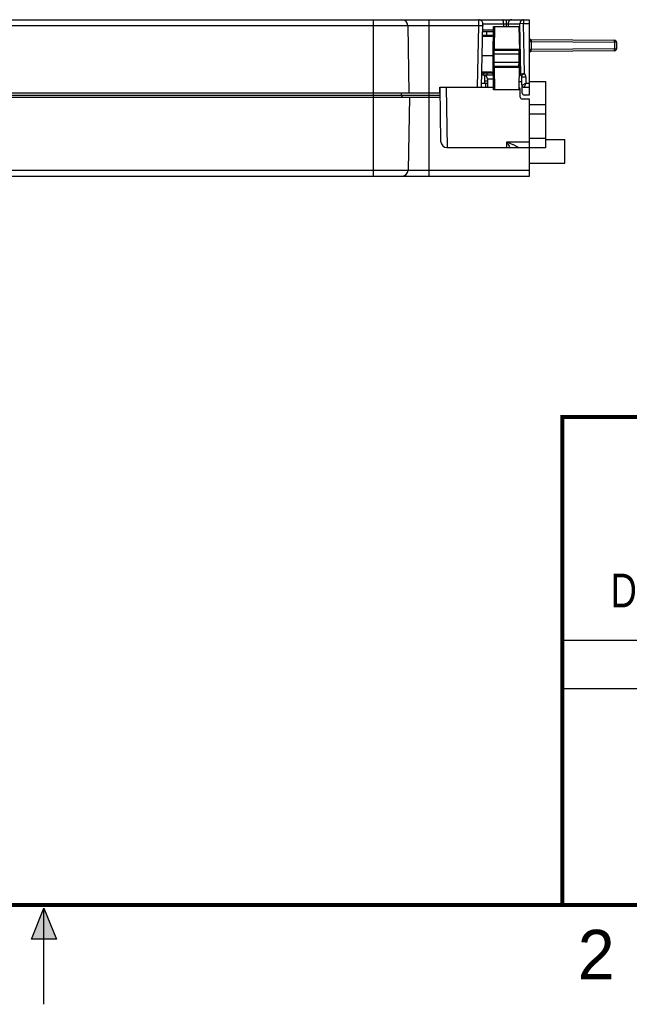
# Model space of a CAD drawing. Header units: inches. Extents: x 0 to 22, y 0 to 17.
# Tile 7 of 32: x 10.9 to 13.9, y 0 to 5. Entities that reach past the tile are written whole.
import ezdxf

# ---------------------------------------------------------------- set-up
doc = ezdxf.new("R2010")
doc.units = ezdxf.units.IN
doc.header["$LTSCALE"] = 1.21
doc.header["$MEASUREMENT"] = 0
doc.layers.get('0').update_dxf_attribs({"linetype": 'CONTINUOUS'})
doc.styles.get("Standard").update_dxf_attribs({"font": 'txt', "width": 0.8})
doc.styles.add('TEXTSTYLE_2', font='txt')

msp = doc.modelspace()

# ---------------------------------------------------------------- hatches: boundary and pattern name
at = {"linetype": 'CONTINUOUS'}
msp.add_hatch(color=2, dxfattribs=at).paths.add_polyline_path([(10.9375, 0.3287), (11, 0.485), (11.0625, 0.3287)])

# ---------------------------------------------------------------- linework, layer by layer
at = {"color": 7, "linetype": 'CONTINUOUS'}
for p, q in [((9.0323, 4.9604), (13.4428, 4.9604)), ((12.6578, 4.9604), (12.6578, 4.5904)), ((12.9378, 4.9604), (12.9378, 4.5904)), ((13.1889, 4.9309), (13.1891, 4.9604)), ((13.3271, 4.9604), (13.3271, 4.94)), ((13.4149, 4.9604), (13.4149, 4.9404)), ((13.4428, 4.9604), (13.4428, 4.5804)), ((9.6206, 4.9309), (13.1889, 4.9309)), ((12.8317, 4.9309), (12.8376, 4.5904)), ((13.1835, 4.6204), (13.1889, 4.9309)), ((13.2035, 4.6203), (13.2091, 4.94)), ((13.2091, 4.94), (13.3271, 4.94)), ((13.2608, 4.7804), (13.2633, 4.9254)), ((13.2633, 4.9254), (13.3933, 4.9254)), ((13.2691, 4.9254), (13.2671, 4.8125)), ((13.3132, 4.94), (13.3132, 4.9254)), ((13.3271, 4.94), (13.3273, 4.9254)), ((13.3271, 4.94), (13.3365, 4.94)), ((13.3365, 4.94), (13.3962, 4.94)), ((13.3365, 4.94), (13.3367, 4.9254)), ((13.3954, 4.8027), (13.3933, 4.9254)), ((13.4149, 4.9404), (13.3962, 4.94)), ((13.401, 4.6853), (13.3962, 4.94)), ((13.4149, 4.9404), (13.4428, 4.9404)), ((13.4196, 4.6892), (13.4149, 4.9404)), ((13.2526, 4.8755), (13.2079, 4.8755)), ((13.257, 4.8804), (13.208, 4.8804)), ((13.2628, 4.8984), (13.2083, 4.8984)), ((13.263, 4.9082), (13.2085, 4.9082)), ((13.2283, 4.8984), (13.2283, 4.8804)), ((13.2628, 4.8965), (13.2628, 4.8963)), ((13.2614, 4.8125), (13.2671, 4.8125)), ((13.2671, 4.8125), (13.3939, 4.8125)), ((13.4527, 4.8603), (13.4526, 4.8503)), ((13.4526, 4.8503), (13.873, 4.8466)), ((13.4526, 4.8503), (13.4526, 4.8105)), ((13.873, 4.8142), (13.4526, 4.8105)), ((13.4527, 4.8603), (13.8729, 4.8566)), ((13.873, 4.8466), (13.8729, 4.8566)), ((13.8729, 4.8042), (13.873, 4.8142)), ((13.8828, 4.8466), (13.873, 4.8466)), ((13.873, 4.8466), (13.873, 4.8142)), ((13.873, 4.8142), (13.8828, 4.8142)), ((13.8828, 4.8466), (13.8828, 4.8142)), ((13.2063, 4.7804), (13.2608, 4.7804)), ((13.2638, 4.6074), (13.2608, 4.7804)), ((13.2658, 4.7804), (13.2608, 4.7804)), ((13.2609, 4.7875), (13.2659, 4.7874)), ((13.2658, 4.7804), (13.2659, 4.7874)), ((13.2664, 4.7454), (13.2658, 4.7804)), ((13.2659, 4.7874), (13.2664, 4.8074)), ((13.3906, 4.7874), (13.2659, 4.7874)), ((13.2664, 4.8074), (13.3889, 4.8074)), ((13.3907, 4.7804), (13.3901, 4.7454)), ((13.3956, 4.7875), (13.3906, 4.7874)), ((13.3906, 4.7874), (13.3907, 4.7804)), ((13.3907, 4.7804), (13.3957, 4.7804)), ((13.3951, 4.7453), (13.3957, 4.7804)), ((13.3954, 4.8001), (13.3954, 4.8027)), ((13.3955, 4.7945), (13.3954, 4.8001)), ((13.3955, 4.7916), (13.3955, 4.7945)), ((13.3955, 4.7887), (13.3955, 4.7916)), ((13.3957, 4.7804), (13.3955, 4.7887)), ((13.4527, 4.8005), (13.4526, 4.8105)), ((13.8729, 4.8042), (13.4527, 4.8005)), ((13.2614, 4.7453), (13.2664, 4.7454)), ((13.2676, 4.7203), (13.2618, 4.7203)), ((13.3901, 4.7454), (13.2664, 4.7454)), ((13.2668, 4.7254), (13.2664, 4.7454)), ((13.3885, 4.7254), (13.2668, 4.7254)), ((13.3934, 4.7203), (13.2676, 4.7203)), ((13.2696, 4.6074), (13.2676, 4.7203)), ((13.3951, 4.7453), (13.3901, 4.7454)), ((13.3928, 4.6074), (13.3949, 4.7296)), ((13.3949, 4.7314), (13.395, 4.7397)), ((13.3949, 4.7296), (13.3949, 4.7314)), ((13.395, 4.7426), (13.3951, 4.7453)), ((13.395, 4.7397), (13.395, 4.7426)), ((13.2168, 4.6804), (13.2045, 4.6804)), ((13.2568, 4.6904), (13.2047, 4.6904)), ((13.2116, 4.6902), (13.2047, 4.6902)), ((13.2524, 4.6953), (13.2048, 4.6953)), ((13.2116, 4.689), (13.2116, 4.6904)), ((13.2316, 4.6902), (13.2116, 4.6902)), ((13.2173, 4.6801), (13.2173, 4.6404)), ((13.2623, 4.6804), (13.2216, 4.6804)), ((13.2316, 4.6902), (13.2316, 4.6904)), ((13.2583, 4.6902), (13.2316, 4.6902)), ((13.2316, 4.6804), (13.2316, 4.6902)), ((13.2626, 4.6743), (13.2626, 4.6745)), ((13.3962, 4.6804), (13.394, 4.6804)), ((13.4196, 4.6892), (13.401, 4.6853)), ((13.4262, 4.6709), (13.4062, 4.6706)), ((13.4076, 4.5902), (13.4062, 4.6706)), ((13.4262, 4.6709), (13.4268, 4.6404)), ((12.9928, 4.5904), (12.9933, 4.6204)), ((12.9933, 4.6204), (13.2636, 4.6204)), ((12.9989, 4.3459), (12.9941, 4.6204)), ((13.0241, 4.6204), (13.0294, 4.3164)), ((13.2038, 4.6404), (13.2335, 4.6404)), ((13.2333, 4.65), (13.2173, 4.65)), ((13.2233, 4.6404), (13.2233, 4.6204)), ((13.2629, 4.6607), (13.2331, 4.6607)), ((13.2331, 4.6607), (13.2338, 4.6204)), ((13.3935, 4.6492), (13.4066, 4.6492)), ((13.4069, 4.6302), (13.4268, 4.6404)), ((13.4268, 4.6404), (13.4169, 4.6204)), ((13.4169, 4.6204), (13.4428, 4.6204)), ((13.4268, 4.6404), (13.4428, 4.6404)), ((13.4428, 4.6492), (13.5244, 4.6492)), ((13.5244, 4.6492), (13.5244, 4.3146)), ((9.6589, 4.5803), (12.9948, 4.5803)), ((9.6607, 4.5704), (12.995, 4.5704)), ((12.9928, 4.5904), (9.6622, 4.5904)), ((12.6598, 4.1724), (12.6598, 4.5904)), ((12.7992, 4.5904), (12.7992, 4.5803)), ((12.8396, 4.5704), (12.8332, 4.2019)), ((12.9398, 4.1724), (12.9398, 4.5904)), ((13.3928, 4.6074), (13.2638, 4.6074)), ((13.3983, 4.5703), (13.398, 4.6105)), ((13.4428, 4.5804), (13.4176, 4.5804)), ((13.4448, 4.5604), (13.4083, 4.5604)), ((13.4448, 4.1724), (13.4448, 4.5604)), ((13.5244, 4.5311), (13.4448, 4.5311)), ((13.5244, 4.4839), (13.4448, 4.4839)), ((13.0289, 4.3164), (13.4448, 4.3164)), ((13.3302, 4.3164), (13.3307, 4.3459)), ((13.3307, 4.3459), (13.4448, 4.3459)), ((13.3893, 4.3165), (13.36, 4.331)), ((13.3895, 4.3165), (13.3893, 4.3165)), ((13.3896, 4.3164), (13.3895, 4.3165)), ((13.5244, 4.3618), (13.4448, 4.3618)), ((13.5244, 4.3565), (13.6222, 4.3565)), ((13.6222, 4.2383), (13.6222, 4.3565)), ((13.5244, 4.3146), (13.4448, 4.3146)), ((13.4448, 4.2383), (13.6222, 4.2383)), ((8.9543, 4.2019), (13.4448, 4.2019)), ((8.9743, 4.1724), (13.4448, 4.1724))]:
    msp.add_line(p, q, dxfattribs=at)
at = {"color": 2, "linetype": 'CONTINUOUS'}
for p, q in [((13.61, 1.835), (16.375, 1.835)), ((16.375, 1.5888), (13.61, 1.5888)), ((10.9375, 0.3287), (11, 0.485)), ((11, 0.485), (11.0625, 0.3287)), ((11, 0), (11, 0.485)), ((11.0625, 0.3287), (10.9375, 0.3287))]:
    msp.add_line(p, q, dxfattribs=at)
at = {"color": 7, "linetype": 'CONTINUOUS'}
for points in [[(13.2628, 4.8982), (13.2628, 4.8963), (13.2627, 4.8946), (13.2626, 4.8929), (13.2625, 4.8914), (13.2624, 4.89), (13.2622, 4.8887), (13.2621, 4.8875), (13.2619, 4.8864), (13.2617, 4.8854), (13.2615, 4.8846), (13.2612, 4.8839), (13.261, 4.8832), (13.2607, 4.8826), (13.2605, 4.8821), (13.2602, 4.8817), (13.2599, 4.8814), (13.2597, 4.8811), (13.2594, 4.8809), (13.259, 4.8807), (13.2586, 4.8806), (13.2581, 4.8805), (13.2575, 4.8804), (13.257, 4.8804)], [(13.2116, 4.689), (13.2116, 4.6883), (13.2117, 4.6875), (13.2119, 4.6868), (13.2121, 4.686), (13.2124, 4.6853), (13.2127, 4.6846), (13.2131, 4.684), (13.2135, 4.6833), (13.214, 4.6827), (13.2145, 4.6822), (13.215, 4.6816), (13.2156, 4.6812), (13.2162, 4.6807), (13.2169, 4.6804), (13.2176, 4.68), (13.2183, 4.6797), (13.2188, 4.6796)], [(13.2568, 4.6904), (13.2573, 4.6904), (13.2579, 4.6903), (13.2584, 4.6902), (13.2589, 4.6901), (13.2592, 4.6899), (13.2595, 4.6897), (13.2597, 4.6894), (13.26, 4.6891), (13.2603, 4.6887), (13.2606, 4.6882), (13.2608, 4.6876), (13.2611, 4.6869), (13.2613, 4.6862), (13.2615, 4.6853), (13.2617, 4.6844), (13.2619, 4.6833), (13.2621, 4.6821), (13.2622, 4.6808), (13.2624, 4.6794), (13.2625, 4.6779), (13.2625, 4.6762), (13.2626, 4.6745), (13.2627, 4.6726)]]:
    msp.add_lwpolyline(points, dxfattribs=at)
at = {"color": 7, "linetype": 'CONTINUOUS', "const_width": 0.02}
for points in [[(13.6, 2.9595), (21.5, 2.96)], [(13.61, 0.5), (13.61, 2.96)], [(0.5, 0.5), (21.5, 0.5)]]:
    msp.add_lwpolyline(points, dxfattribs=at)
at = {"color": 7, "linetype": 'CONTINUOUS'}
for centre, radius, start, end in [((12.8017, 4.9304), 0.03, 1, 90), ((13.1891, 4.9404), 0.02, 359, 90), ((13.1883, 4.8784), 0.02, 5.742, 8.7898), ((12.9804, 4.9048), 0.2825, 358.6255, 359.0069), ((13.0479, 4.9032), 0.215, 358.2174, 358.6145), ((13.4528, 4.8703), 0.01, 180, 269.5), ((13.2664, 4.8124), 0.005, 179, 270), ((13.8728, 4.8466), 0.01, 0, 89.5), ((13.8728, 4.8142), 0.01, 270.5, 360), ((13.4528, 4.7905), 0.01, 90.5, 180), ((13.2668, 4.7204), 0.005, 90, 181.0062), ((13.2216, 4.6904), 0.01, 181, 270), ((13.2131, 4.6604), 0.02, 1, 73.6307), ((13.0481, 4.6676), 0.2147, 1.3865, 1.7834), ((12.981, 4.666), 0.2817, 0.9929, 1.3754), ((13.3962, 4.6892), 0.0088, 255.7188, 269.9898), ((13.3869, 4.6703), 0.02, 50.2255, 68.4989), ((13.3962, 4.6704), 0.01, 1, 90), ((13.3962, 4.6704), 0.03, 1, 38.7145), ((13.388, 4.6104), 0.01, 0.5, 59.9643), ((13.4169, 4.6304), 0.01, 181, 270), ((12.8092, 4.5804), 0.01, 180.5, 270), ((13.4083, 4.5704), 0.01, 180.5, 270), ((13.4176, 4.5904), 0.01, 181, 270), ((13.0289, 4.3464), 0.03, 181, 270), ((17.12, 11.7924), 8.3552, 243.03012, 243.25529), ((28.1891, 11.582), 16.5268, 205.96636, 206.08008), ((12.8032, 4.2024), 0.03, 270, 359)]:
    msp.add_arc(centre, radius, start, end, dxfattribs=at)
for points, knots in [([(13.3132, 4.94), (13.3132, 4.9407), (13.3132, 4.942), (13.3132, 4.944), (13.3131, 4.9459), (13.3131, 4.9478), (13.313, 4.9496), (13.3128, 4.9513), (13.3127, 4.9529), (13.3125, 4.9544), (13.3123, 4.9555), (13.3122, 4.9564), (13.3121, 4.957), (13.312, 4.9575), (13.3119, 4.958), (13.3118, 4.9584), (13.3116, 4.9588), (13.3115, 4.9592), (13.3114, 4.9595), (13.3113, 4.9598), (13.3112, 4.96), (13.3111, 4.9601), (13.311, 4.9602), (13.3109, 4.9602), (13.3109, 4.9603), (13.3108, 4.9603), (13.3107, 4.9604), (13.3107, 4.9604), (13.3106, 4.9604), (13.3106, 4.9604)], [0, 0, 0, 0, 0.095509, 0.190236, 0.283243, 0.373614, 0.460465, 0.542956, 0.620301, 0.691778, 0.756733, 0.786586, 0.814602, 0.840725, 0.864907, 0.887105, 0.907289, 0.925437, 0.941543, 0.955624, 0.967724, 0.97306, 0.977944, 0.982401, 0.986467, 0.990188, 0.993629, 0.996867, 1, 1, 1, 1]), ([(13.3552, 4.9604), (13.3546, 4.9604), (13.3537, 4.9603), (13.3524, 4.9602), (13.3512, 4.96), (13.3497, 4.9595), (13.3483, 4.959), (13.3471, 4.9584), (13.346, 4.9578), (13.3447, 4.957), (13.3432, 4.9558), (13.3418, 4.9544), (13.3406, 4.9529), (13.3395, 4.9513), (13.3386, 4.9496), (13.3378, 4.9478), (13.3372, 4.9459), (13.3368, 4.9443), (13.3367, 4.943), (13.3365, 4.9417), (13.3365, 4.9407), (13.3365, 4.94)], [0, 0, 0, 0, 0.060414, 0.090657, 0.120932, 0.181591, 0.242484, 0.273049, 0.303695, 0.365233, 0.427153, 0.489476, 0.552205, 0.615329, 0.678821, 0.742639, 0.806731, 0.871034, 0.903251, 0.935493, 1, 1, 1, 1]), ([(13.4149, 4.9604), (13.4143, 4.9604), (13.4134, 4.9603), (13.4122, 4.9602), (13.4109, 4.96), (13.4094, 4.9595), (13.408, 4.959), (13.4069, 4.9584), (13.4057, 4.9578), (13.4044, 4.957), (13.4029, 4.9558), (13.4016, 4.9544), (13.4003, 4.9529), (13.3992, 4.9513), (13.3983, 4.9496), (13.3975, 4.9478), (13.3969, 4.9459), (13.3966, 4.9443), (13.3964, 4.943), (13.3962, 4.9417), (13.3962, 4.9407), (13.3962, 4.94)], [0, 0, 0, 0, 0.060414, 0.090657, 0.120931, 0.18159, 0.242484, 0.273049, 0.303695, 0.365233, 0.427153, 0.489476, 0.552205, 0.615329, 0.678821, 0.742639, 0.806731, 0.871033, 0.903251, 0.935493, 1, 1, 1, 1]), ([(13.1889, 4.9309), (13.1896, 4.9309), (13.1909, 4.9309), (13.1928, 4.9308), (13.1947, 4.9308), (13.1965, 4.9308), (13.1983, 4.9307), (13.2, 4.9307), (13.2016, 4.9306), (13.203, 4.9306), (13.2041, 4.9305), (13.205, 4.9305), (13.2055, 4.9305), (13.206, 4.9305), (13.2065, 4.9304), (13.207, 4.9304), (13.2074, 4.9304), (13.2077, 4.9304), (13.208, 4.9303), (13.2083, 4.9303), (13.2085, 4.9303), (13.2087, 4.9303), (13.2087, 4.9303), (13.2088, 4.9303), (13.2088, 4.9303), (13.2088, 4.9303), (13.2089, 4.9302), (13.2089, 4.9302), (13.2089, 4.9302), (13.2089, 4.9302), (13.2089, 4.9302), (13.2089, 4.9302)], [0, 0, 0, 0, 0.097937, 0.194932, 0.290054, 0.382385, 0.471036, 0.555153, 0.633927, 0.706599, 0.77247, 0.802655, 0.830906, 0.857158, 0.881346, 0.903413, 0.923305, 0.940976, 0.956384, 0.969492, 0.980272, 0.9887, 0.992028, 0.994764, 0.995912, 0.996912, 0.997766, 0.998476, 0.999044, 0.999477, 1, 1, 1, 1]), ([(13.2628, 4.8963), (13.2628, 4.8955), (13.2627, 4.8939), (13.2626, 4.8917), (13.2624, 4.8895), (13.2622, 4.8875), (13.2619, 4.8859), (13.2617, 4.8847), (13.2615, 4.8839), (13.2613, 4.883), (13.261, 4.8823), (13.2608, 4.8815), (13.2605, 4.8808), (13.2602, 4.8802), (13.2598, 4.8794), (13.2593, 4.8786), (13.2587, 4.878), (13.2583, 4.8775), (13.2579, 4.8771), (13.2574, 4.8768), (13.2569, 4.8765), (13.2563, 4.8762), (13.2558, 4.876), (13.2552, 4.8758), (13.2546, 4.8757), (13.2539, 4.8756), (13.2533, 4.8755), (13.2529, 4.8755), (13.2526, 4.8755)], [0, 0, 0, 0, 0.091056, 0.178324, 0.261471, 0.340175, 0.414165, 0.449344, 0.483298, 0.516021, 0.547517, 0.577802, 0.60691, 0.6349, 0.661843, 0.712912, 0.737284, 0.761049, 0.784364, 0.807396, 0.830313, 0.853277, 0.876446, 0.89997, 0.92398, 0.948593, 0.97391, 1, 1, 1, 1]), ([(13.2526, 4.8755), (13.2526, 4.8758), (13.2527, 4.8763), (13.2528, 4.8769), (13.253, 4.8774), (13.2532, 4.8778), (13.2534, 4.8782), (13.2536, 4.8786), (13.2539, 4.879), (13.2542, 4.8793), (13.2546, 4.8796), (13.2549, 4.8798), (13.2553, 4.88), (13.2557, 4.8802), (13.2561, 4.8803), (13.2566, 4.8804), (13.2568, 4.8804), (13.257, 4.8804)], [0, 0, 0, 0, 0.133154, 0.199382, 0.265155, 0.330355, 0.394879, 0.458651, 0.521618, 0.583756, 0.645074, 0.70561, 0.765435, 0.824649, 0.883381, 0.941776, 1, 1, 1, 1]), ([(13.4428, 4.8703), (13.4428, 4.8693), (13.4428, 4.8679), (13.443, 4.8659), (13.4432, 4.8645), (13.4435, 4.863), (13.4438, 4.8616), (13.4442, 4.8602), (13.4446, 4.8588), (13.4451, 4.8576), (13.4455, 4.8567), (13.4459, 4.8558), (13.4464, 4.8549), (13.4469, 4.8541), (13.4474, 4.8535), (13.4479, 4.8529), (13.4483, 4.8524), (13.4487, 4.8521), (13.449, 4.8518), (13.4493, 4.8516), (13.4496, 4.8513), (13.4499, 4.8511), (13.4503, 4.8509), (13.4506, 4.8508), (13.4508, 4.8507), (13.451, 4.8506), (13.4512, 4.8506), (13.4515, 4.8505), (13.4518, 4.8504), (13.4522, 4.8503), (13.4525, 4.8503), (13.4526, 4.8503)], [0, 0, 0, 0, 0.121713, 0.182622, 0.243584, 0.304619, 0.365754, 0.42702, 0.488458, 0.550122, 0.581065, 0.612095, 0.674458, 0.705848, 0.737403, 0.769152, 0.801135, 0.817233, 0.833405, 0.849659, 0.866001, 0.882436, 0.898967, 0.915598, 0.923951, 0.932327, 0.940726, 0.949148, 0.966044, 0.983003, 1, 1, 1, 1]), ([(13.2671, 4.8125), (13.2671, 4.8122), (13.2671, 4.8115), (13.267, 4.8107), (13.267, 4.8101), (13.267, 4.8097), (13.2669, 4.8093), (13.2669, 4.8089), (13.2668, 4.8086), (13.2668, 4.8083), (13.2667, 4.808), (13.2666, 4.8078), (13.2666, 4.8077), (13.2666, 4.8076), (13.2665, 4.8076), (13.2665, 4.8075), (13.2665, 4.8075), (13.2664, 4.8074), (13.2664, 4.8074), (13.2664, 4.8074), (13.2664, 4.8074)], [0, 0, 0, 0, 0.188826, 0.371032, 0.457453, 0.539637, 0.616805, 0.688232, 0.753259, 0.811306, 0.861885, 0.904626, 0.92299, 0.939336, 0.953682, 0.966082, 0.976638, 0.985547, 0.993149, 1, 1, 1, 1]), ([(13.3939, 4.8125), (13.3939, 4.8123), (13.3939, 4.812), (13.3938, 4.8115), (13.3937, 4.811), (13.3936, 4.8105), (13.3934, 4.8101), (13.3931, 4.8097), (13.3928, 4.8093), (13.3925, 4.8089), (13.3921, 4.8086), (13.3917, 4.8083), (13.3913, 4.808), (13.3909, 4.8078), (13.3904, 4.8076), (13.3899, 4.8075), (13.3894, 4.8074), (13.3891, 4.8074), (13.3889, 4.8074)], [0, 0, 0, 0, 0.062776, 0.125543, 0.18829, 0.251008, 0.313688, 0.376323, 0.438907, 0.501437, 0.563911, 0.626331, 0.688699, 0.751021, 0.813302, 0.875553, 0.937782, 1, 1, 1, 1]), ([(13.3939, 4.8125), (13.3939, 4.8125), (13.394, 4.8125), (13.3941, 4.8124), (13.3942, 4.8124), (13.3943, 4.8123), (13.3943, 4.8123), (13.3944, 4.8122), (13.3945, 4.812), (13.3946, 4.8119), (13.3946, 4.8117), (13.3947, 4.8116), (13.3948, 4.8114), (13.3948, 4.8111), (13.3949, 4.8107), (13.395, 4.8101), (13.3951, 4.8095), (13.3952, 4.8088), (13.3952, 4.8081), (13.3953, 4.8073), (13.3953, 4.8064), (13.3953, 4.8055), (13.3954, 4.8045), (13.3954, 4.8038), (13.3954, 4.8034)], [0, 0, 0, 0, 0.009843, 0.019765, 0.030123, 0.041242, 0.053402, 0.066816, 0.081642, 0.097993, 0.115948, 0.135563, 0.156877, 0.179919, 0.231252, 0.289659, 0.355147, 0.427623, 0.506951, 0.592981, 0.685548, 0.784426, 0.88934, 1, 1, 1, 1]), ([(13.3889, 4.8074), (13.389, 4.8074), (13.389, 4.8074), (13.3891, 4.8074), (13.3892, 4.8073), (13.3893, 4.8073), (13.3894, 4.8072), (13.3895, 4.8071), (13.3895, 4.807), (13.3897, 4.8068), (13.3898, 4.8065), (13.3899, 4.8062), (13.3899, 4.8059), (13.39, 4.8055), (13.3901, 4.805), (13.3902, 4.8046), (13.3902, 4.804), (13.3903, 4.8035), (13.3903, 4.8029), (13.3903, 4.8022), (13.3904, 4.8013), (13.3904, 4.8001), (13.3904, 4.7985), (13.3904, 4.7968), (13.3905, 4.795), (13.3905, 4.7932), (13.3905, 4.7916), (13.3905, 4.7903), (13.3905, 4.7894), (13.3905, 4.7884), (13.3906, 4.7877), (13.3906, 4.7874)], [0, 0, 0, 0, 0.003939, 0.007849, 0.011819, 0.015935, 0.024869, 0.029818, 0.035144, 0.047051, 0.060795, 0.076488, 0.094187, 0.113918, 0.13568, 0.159454, 0.185207, 0.212896, 0.242464, 0.27385, 0.306982, 0.378179, 0.455384, 0.537858, 0.624803, 0.715378, 0.808708, 0.856125, 0.903889, 0.951887, 1, 1, 1, 1]), ([(13.4526, 4.8105), (13.4525, 4.8105), (13.4522, 4.8105), (13.4519, 4.8104), (13.4516, 4.8103), (13.4514, 4.8103), (13.4512, 4.8102), (13.451, 4.8101), (13.4507, 4.81), (13.4503, 4.8099), (13.4499, 4.8097), (13.4496, 4.8094), (13.4493, 4.8092), (13.449, 4.809), (13.4487, 4.8087), (13.4484, 4.8085), (13.4481, 4.8082), (13.4479, 4.8079), (13.4476, 4.8076), (13.4474, 4.8073), (13.4472, 4.807), (13.4469, 4.8066), (13.4465, 4.8061), (13.4461, 4.8054), (13.4458, 4.8048), (13.4455, 4.8041), (13.4451, 4.8032), (13.4446, 4.802), (13.4442, 4.8006), (13.4438, 4.7992), (13.4435, 4.7978), (13.4432, 4.7963), (13.443, 4.7949), (13.4428, 4.7929), (13.4428, 4.7915), (13.4428, 4.7905)], [0, 0, 0, 0, 0.016997, 0.033955, 0.042413, 0.050854, 0.059276, 0.067675, 0.0844, 0.10103, 0.117562, 0.133997, 0.150338, 0.166591, 0.182762, 0.19886, 0.214886, 0.230847, 0.24675, 0.262601, 0.278404, 0.294158, 0.325543, 0.356791, 0.387923, 0.418952, 0.449893, 0.511554, 0.572991, 0.634256, 0.695389, 0.756422, 0.817383, 0.878291, 1, 1, 1, 1]), ([(13.2676, 4.7203), (13.2676, 4.7206), (13.2676, 4.7213), (13.2675, 4.7221), (13.2675, 4.7227), (13.2675, 4.7231), (13.2674, 4.7235), (13.2674, 4.7239), (13.2673, 4.7242), (13.2673, 4.7245), (13.2672, 4.7248), (13.2671, 4.725), (13.2671, 4.7251), (13.2671, 4.7252), (13.267, 4.7252), (13.267, 4.7253), (13.267, 4.7253), (13.2669, 4.7254), (13.2669, 4.7254), (13.2669, 4.7254), (13.2668, 4.7254)], [0, 0, 0, 0, 0.18859, 0.370575, 0.456898, 0.538995, 0.616088, 0.687456, 0.752443, 0.810472, 0.861061, 0.903844, 0.922244, 0.938638, 0.953048, 0.965528, 0.976186, 0.985221, 0.992977, 1, 1, 1, 1]), ([(13.3901, 4.7454), (13.3901, 4.7451), (13.39, 4.7444), (13.39, 4.7434), (13.39, 4.7425), (13.39, 4.7412), (13.39, 4.7396), (13.39, 4.7378), (13.39, 4.736), (13.3899, 4.7343), (13.3899, 4.7327), (13.3899, 4.7315), (13.3898, 4.7306), (13.3898, 4.7299), (13.3898, 4.7293), (13.3897, 4.7288), (13.3897, 4.7282), (13.3896, 4.7278), (13.3895, 4.7273), (13.3895, 4.7269), (13.3894, 4.7266), (13.3893, 4.7263), (13.3892, 4.726), (13.3891, 4.7258), (13.389, 4.7257), (13.3889, 4.7256), (13.3888, 4.7255), (13.3887, 4.7254), (13.3886, 4.7254), (13.3885, 4.7254), (13.3885, 4.7254), (13.3885, 4.7254)], [0, 0, 0, 0, 0.048106, 0.096099, 0.143857, 0.191268, 0.284588, 0.375154, 0.46209, 0.544556, 0.621754, 0.692945, 0.726074, 0.757457, 0.787023, 0.814709, 0.840461, 0.864234, 0.885995, 0.905725, 0.923426, 0.939122, 0.952871, 0.964786, 0.970115, 0.975068, 0.984016, 0.988143, 0.992125, 0.996048, 1, 1, 1, 1]), ([(13.3934, 4.7203), (13.3934, 4.7205), (13.3934, 4.7208), (13.3933, 4.7213), (13.3932, 4.7218), (13.3931, 4.7223), (13.3929, 4.7227), (13.3926, 4.7231), (13.3923, 4.7235), (13.392, 4.7239), (13.3916, 4.7242), (13.3912, 4.7245), (13.3908, 4.7248), (13.3904, 4.725), (13.3899, 4.7252), (13.3894, 4.7253), (13.3889, 4.7254), (13.3886, 4.7254), (13.3885, 4.7254)], [0, 0, 0, 0, 0.062778, 0.125547, 0.188296, 0.251015, 0.313696, 0.376332, 0.438917, 0.501447, 0.563921, 0.62634, 0.688707, 0.751028, 0.813308, 0.875557, 0.937784, 1, 1, 1, 1]), ([(13.3949, 4.7294), (13.3949, 4.729), (13.3949, 4.7283), (13.3949, 4.7273), (13.3948, 4.7264), (13.3948, 4.7255), (13.3947, 4.7247), (13.3947, 4.724), (13.3946, 4.7233), (13.3945, 4.7227), (13.3944, 4.7221), (13.3943, 4.7217), (13.3943, 4.7214), (13.3942, 4.7212), (13.3941, 4.7211), (13.3941, 4.7209), (13.394, 4.7208), (13.3939, 4.7206), (13.3938, 4.7205), (13.3938, 4.7205), (13.3937, 4.7204), (13.3936, 4.7203), (13.3935, 4.7203), (13.3934, 4.7203), (13.3934, 4.7203)], [0, 0, 0, 0, 0.110637, 0.215523, 0.314382, 0.406943, 0.492962, 0.572264, 0.644715, 0.710195, 0.768605, 0.819933, 0.84297, 0.864281, 0.883897, 0.901857, 0.91822, 0.933063, 0.946496, 0.958672, 0.969806, 0.980182, 0.990128, 1, 1, 1, 1]), ([(13.2216, 4.6804), (13.2214, 4.6804), (13.2211, 4.6804), (13.2207, 4.6803), (13.2204, 4.6802), (13.2202, 4.6802), (13.22, 4.6801), (13.2197, 4.68), (13.2195, 4.6799), (13.2194, 4.6799), (13.2192, 4.6798), (13.2191, 4.6798), (13.2191, 4.6797), (13.219, 4.6797), (13.219, 4.6797), (13.2189, 4.6797), (13.2189, 4.6796), (13.2189, 4.6796), (13.2188, 4.6796), (13.2188, 4.6796), (13.2188, 4.6796), (13.2188, 4.6796), (13.2188, 4.6796), (13.2188, 4.6796), (13.2188, 4.6796), (13.2188, 4.6796), (13.2188, 4.6796), (13.2188, 4.6796), (13.2188, 4.6796), (13.2188, 4.6796), (13.2188, 4.6796), (13.2188, 4.6796), (13.2188, 4.6796), (13.2188, 4.6796)], [0, 0, 0, 0, 0.203248, 0.299717, 0.392262, 0.480411, 0.563612, 0.641251, 0.712701, 0.777382, 0.834729, 0.860481, 0.8842, 0.905835, 0.925338, 0.942659, 0.957759, 0.970601, 0.976166, 0.981154, 0.985562, 0.989386, 0.992624, 0.995277, 0.996383, 0.997342, 0.998154, 0.998818, 0.999336, 0.999705, 0.999834, 0.999926, 1, 1, 1, 1]), ([(13.2626, 4.6745), (13.2626, 4.6753), (13.2625, 4.6769), (13.2624, 4.6791), (13.2622, 4.6812), (13.262, 4.6833), (13.2617, 4.6849), (13.2615, 4.6861), (13.2613, 4.6869), (13.2611, 4.6878), (13.2608, 4.6888), (13.2604, 4.6897), (13.26, 4.6906), (13.2596, 4.6914), (13.2591, 4.6922), (13.2586, 4.6928), (13.2581, 4.6933), (13.2577, 4.6937), (13.2572, 4.694), (13.2567, 4.6943), (13.2561, 4.6946), (13.2556, 4.6948), (13.255, 4.695), (13.2544, 4.6951), (13.2538, 4.6952), (13.2531, 4.6953), (13.2527, 4.6953), (13.2524, 4.6953)], [0, 0, 0, 0, 0.09101, 0.178234, 0.261338, 0.340003, 0.413957, 0.449119, 0.483055, 0.515764, 0.547247, 0.606604, 0.634586, 0.661524, 0.712593, 0.736972, 0.760746, 0.784074, 0.807124, 0.830063, 0.853054, 0.876254, 0.899811, 0.923857, 0.94851, 0.973867, 1, 1, 1, 1]), ([(13.2568, 4.6904), (13.2566, 4.6904), (13.2564, 4.6904), (13.2559, 4.6905), (13.2555, 4.6906), (13.2551, 4.6908), (13.2547, 4.691), (13.2544, 4.6912), (13.254, 4.6915), (13.2537, 4.6918), (13.2534, 4.6922), (13.2532, 4.6926), (13.253, 4.693), (13.2528, 4.6934), (13.2526, 4.6939), (13.2525, 4.6945), (13.2524, 4.695), (13.2524, 4.6953)], [0, 0, 0, 0, 0.058203, 0.116578, 0.17529, 0.234488, 0.2943, 0.354827, 0.416139, 0.478276, 0.541245, 0.605023, 0.669558, 0.734771, 0.80056, 0.866806, 1, 1, 1, 1]), ([(13.4026, 4.6781), (13.4024, 4.6783), (13.4019, 4.6788), (13.4012, 4.6796), (13.4007, 4.6804), (13.4002, 4.6814), (13.3999, 4.6824), (13.3997, 4.6834), (13.3996, 4.6845), (13.3996, 4.6852), (13.3996, 4.6856)], [0, 0, 0, 0, 0.121636, 0.243654, 0.366415, 0.490234, 0.615365, 0.741986, 0.870192, 1, 1, 1, 1]), ([(13.401, 4.6853), (13.4009, 4.6853), (13.4008, 4.6852), (13.4006, 4.6852), (13.4005, 4.6852), (13.4003, 4.6852), (13.4001, 4.6853), (13.4, 4.6854), (13.3998, 4.6855), (13.3997, 4.6856), (13.3996, 4.6856)], [0, 0, 0, 0, 0.121011, 0.237796, 0.353696, 0.471647, 0.593928, 0.722158, 0.857351, 1, 1, 1, 1]), ([(13.4039, 4.6786), (13.4037, 4.6788), (13.4033, 4.6793), (13.4026, 4.6803), (13.4018, 4.6817), (13.4013, 4.6831), (13.4011, 4.6844), (13.401, 4.685), (13.401, 4.6853)], [0, 0, 0, 0, 0.124537, 0.249515, 0.499999, 0.750484, 0.875462, 1, 1, 1, 1]), ([(13.4039, 4.6786), (13.4039, 4.6786), (13.4037, 4.6785), (13.4036, 4.6784), (13.4035, 4.6783), (13.4033, 4.6782), (13.4031, 4.6781), (13.403, 4.678), (13.4029, 4.678), (13.4028, 4.678), (13.4028, 4.678), (13.4027, 4.678), (13.4027, 4.6781), (13.4026, 4.6781), (13.4026, 4.6781)], [0, 0, 0, 0, 0.198773, 0.289106, 0.373484, 0.524678, 0.653385, 0.761172, 0.808004, 0.850767, 0.890303, 0.927667, 0.963898, 1, 1, 1, 1]), ([(13.4196, 4.6892), (13.4194, 4.689), (13.4191, 4.6889), (13.4186, 4.6886), (13.4182, 4.6883), (13.4178, 4.6881), (13.4173, 4.6878), (13.4169, 4.6876), (13.4163, 4.6873), (13.4157, 4.6869), (13.4151, 4.6865), (13.4142, 4.686), (13.4132, 4.6854), (13.4121, 4.6846), (13.4109, 4.6839), (13.4099, 4.6831), (13.4089, 4.6824), (13.4079, 4.6818), (13.4071, 4.6811), (13.4063, 4.6805), (13.4056, 4.68), (13.405, 4.6795), (13.4047, 4.6792), (13.4043, 4.6789), (13.4041, 4.6788), (13.4039, 4.6786)], [0, 0, 0, 0, 0.040289, 0.06042, 0.080529, 0.120654, 0.140657, 0.160612, 0.200349, 0.239809, 0.278937, 0.317677, 0.393775, 0.467674, 0.53895, 0.60719, 0.671992, 0.732968, 0.789756, 0.842021, 0.889448, 0.931752, 0.9509, 0.968674, 1, 1, 1, 1])]:
    msp.add_open_spline(points, degree=3, knots=knots, dxfattribs=at)

# ---------------------------------------------------------------- texts
at = {"color": 7, "linetype": 'CONTINUOUS', "insert": (14.9953, 2.1698), "char_height": 0.17, "width": 2.72, "attachment_point": 2, "line_spacing_factor": 0.9}
msp.add_mtext('DO NOT SCALE DRAWING', dxfattribs=at)
at = {"color": 2, "linetype": 'CONTINUOUS', "insert": (13.6875, 0.375), "char_height": 0.25, "width": 0.25, "attachment_point": 1, "line_spacing_factor": 0.9, "style": 'TEXTSTYLE_2'}
msp.add_mtext('2', dxfattribs=at)

doc.saveas('drawing.dxf')
